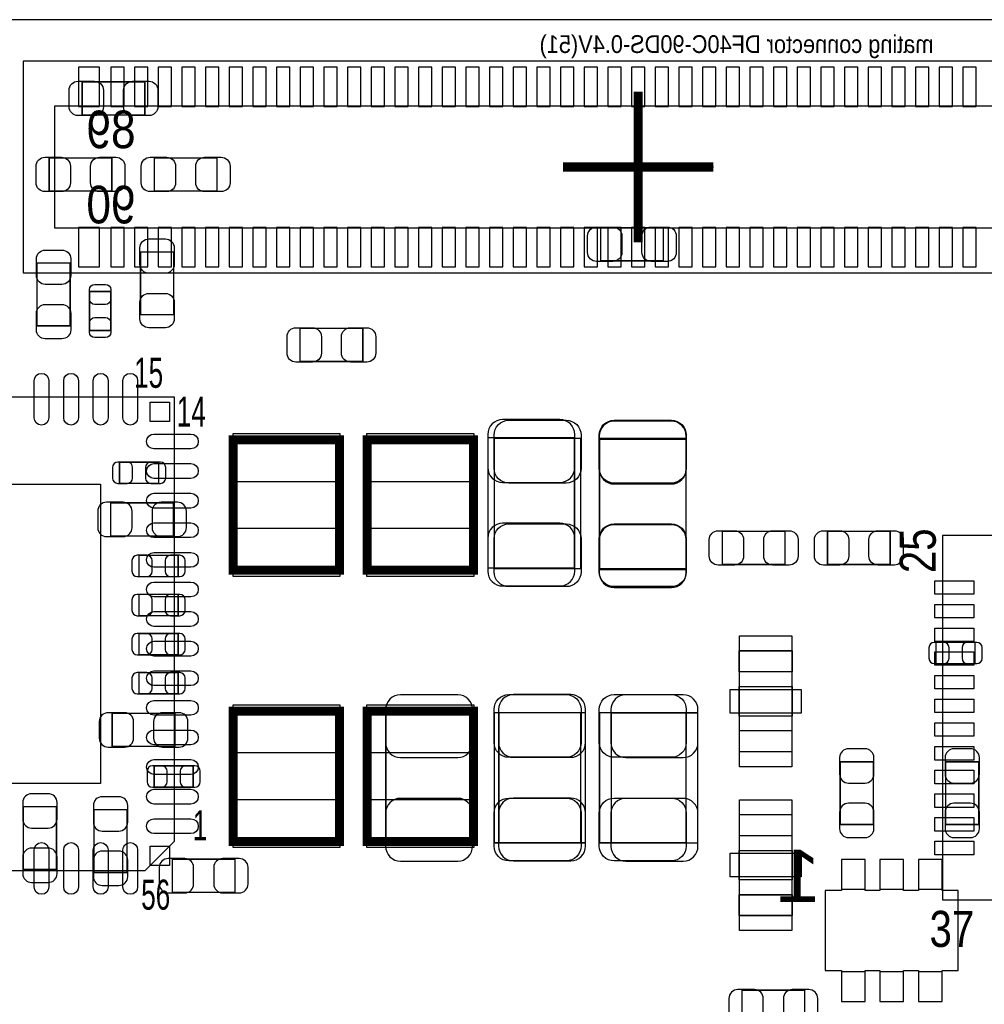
# Model space of a CAD drawing. Extents: x 0 to 68, y 0 to 55.
# Tile 13 of 14: x 38.2 to 54.5, y 38.4 to 55. Entities that reach past the tile are written whole.
import ezdxf
from ezdxf.enums import TextEntityAlignment as Align

# ---------------------------------------------------------------- set-up
doc = ezdxf.new("R2010")
doc.units = 0
for name, color, linetype in [('BG_OUTLINE', 3, 'CONTINUOUS'), ('PG_ASSEMBLY_BOTTOM', 30, 'CONTINUOUS'), ('PG_ASSEMBLY_TOP', 45, 'CONTINUOUS'), ('PG_BODY_CENTER', 85, 'CONTINUOUS'), ('PIN_BOTTOM', 211, 'CONTINUOUS'), ('PIN_TOP', 5, 'CONTINUOUS')]:
    doc.layers.add(name, color=color, linetype=linetype)

msp = doc.modelspace()

# ---------------------------------------------------------------- linework, layer by layer
at = {"layer": 'BG_OUTLINE'}
msp.add_lwpolyline([(64.063118, 54.99989), (3.937, 54.99989)], dxfattribs=at)
at = {"layer": 'PG_ASSEMBLY_BOTTOM'}
for points in [[(59.094116, 54.301898), (38.297866, 54.301898), (38.297866, 50.720498), (59.094116, 50.720498), (59.094116, 54.301898)], [(58.564018, 53.539898), (38.828218, 53.539898), (38.828218, 51.482498), (58.564018, 51.482498), (58.564018, 53.539898)]]:
    msp.add_lwpolyline(points, dxfattribs=at)
at = {"layer": 'PG_ASSEMBLY_BOTTOM', "const_width": 0.024892}
for points in [[(47.618396, 47.937674), (46.158404, 47.937674), (46.158404, 45.737526), (47.618396, 45.737526), (47.618396, 47.937674)], [(49.502568, 47.911512), (48.042576, 47.911512), (48.042576, 45.711364), (49.502568, 45.711364), (49.502568, 47.911512)], [(39.929054, 47.525686), (39.929054, 47.165514), (40.588946, 47.165514), (40.588946, 47.525686), (39.929054, 47.525686)], [(39.779702, 46.838108), (39.779702, 46.278292), (40.839898, 46.278292), (40.839898, 46.838108), (39.779702, 46.838108)], [(40.259254, 45.950886), (40.259254, 45.590714), (40.919146, 45.590714), (40.919146, 45.950886), (40.259254, 45.950886)], [(40.919146, 44.930314), (40.919146, 45.290486), (40.259254, 45.290486), (40.259254, 44.930314), (40.919146, 44.930314)], [(40.919146, 44.269914), (40.919146, 44.630086), (40.259254, 44.630086), (40.259254, 44.269914), (40.919146, 44.269914)], [(53.730652, 44.48048), (53.730652, 44.120308), (54.390544, 44.120308), (54.390544, 44.48048), (53.730652, 44.48048)], [(40.259254, 43.969686), (40.259254, 43.609514), (40.919146, 43.609514), (40.919146, 43.969686), (40.259254, 43.969686)], [(39.805102, 43.282108), (39.805102, 42.722292), (40.865298, 42.722292), (40.865298, 43.282108), (39.805102, 43.282108)], [(44.431204, 41.089326), (45.891196, 41.089326), (45.891196, 43.289474), (44.431204, 43.289474), (44.431204, 41.089326)], [(46.340776, 41.093136), (47.800768, 41.093136), (47.800768, 43.293284), (46.340776, 43.293284), (46.340776, 41.093136)], [(48.241204, 41.089326), (49.701196, 41.089326), (49.701196, 43.289474), (48.241204, 43.289474), (48.241204, 41.089326)], [(52.110132, 41.402762), (52.669948, 41.402762), (52.669948, 42.462958), (52.110132, 42.462958), (52.110132, 41.402762)], [(53.893212, 41.402762), (54.453028, 41.402762), (54.453028, 42.462958), (53.893212, 42.462958), (53.893212, 41.402762)], [(40.513254, 42.394886), (40.513254, 42.034714), (41.173146, 42.034714), (41.173146, 42.394886), (40.513254, 42.394886)], [(38.302692, 40.643302), (38.862508, 40.643302), (38.862508, 41.703498), (38.302692, 41.703498), (38.302692, 40.643302)], [(40.056308, 41.652698), (39.496492, 41.652698), (39.496492, 40.592502), (40.056308, 40.592502), (40.056308, 41.652698)], [(41.881298, 40.258492), (41.881298, 40.818308), (40.821102, 40.818308), (40.821102, 40.258492), (41.881298, 40.258492)], [(51.510438, 38.043612), (51.510438, 38.603428), (50.450242, 38.603428), (50.450242, 38.043612), (51.510438, 38.043612)]]:
    msp.add_lwpolyline(points, dxfattribs=at)
at = {"layer": 'PG_ASSEMBLY_BOTTOM'}
msp.add_lwpolyline([(51.856894, 38.936422), (52.131976, 38.936422), (52.131976, 38.411404), (52.531772, 38.411404), (52.531772, 38.936422), (52.781708, 38.936422), (52.781708, 38.411404), (53.182012, 38.411404), (53.182012, 38.936422), (53.431948, 38.936422), (53.431948, 38.411404), (53.831744, 38.411404), (53.831744, 38.936422), (54.106826, 38.936422), (54.106826, 40.286178), (53.831744, 40.286178), (53.831744, 40.811196), (53.431948, 40.811196), (53.431948, 40.286178), (53.182012, 40.286178), (53.182012, 40.811196), (52.781708, 40.811196), (52.781708, 40.286178), (52.531772, 40.286178), (52.531772, 40.811196), (52.131976, 40.811196), (52.131976, 40.286178), (51.856894, 40.286178)], close=True, dxfattribs=at)
at = {"layer": 'PG_ASSEMBLY_TOP'}
for points, const_width in [([(40.357298, 53.950108), (40.357298, 53.390292), (39.297102, 53.390292), (39.297102, 53.950108), (40.357298, 53.950108)], 0.024892), ([(38.738302, 52.104798), (38.738302, 52.664614), (39.798498, 52.664614), (39.798498, 52.104798), (38.738302, 52.104798)], 0.024892), ([(41.576498, 52.664614), (41.576498, 52.104798), (40.516302, 52.104798), (40.516302, 52.664614), (41.576498, 52.664614)], 0.024892), ([(48.060102, 50.926492), (48.060102, 51.486308), (49.120298, 51.486308), (49.120298, 50.926492), (48.060102, 50.926492)], 0.024892), ([(40.843708, 50.015902), (40.283892, 50.015902), (40.283892, 51.076098), (40.843708, 51.076098), (40.843708, 50.015902)], 0.024892), ([(39.093902, 49.828196), (38.534086, 49.828196), (38.534086, 50.888392), (39.093902, 50.888392), (39.093902, 49.828196)], 0.024892), ([(39.78148, 49.748948), (39.421308, 49.748948), (39.421308, 50.40884), (39.78148, 50.40884), (39.78148, 49.748948)], 0.024892), ([(42.980102, 49.224692), (42.980102, 49.784508), (44.040298, 49.784508), (44.040298, 49.224692), (42.980102, 49.224692)], 0.024892), ([(41.848532, 47.901352), (41.848532, 45.701204), (43.648376, 45.701204), (43.648376, 47.901352), (41.848532, 47.901352)], 0.1524), ([(44.11345, 47.901352), (44.11345, 45.701204), (45.913294, 45.701204), (45.913294, 47.901352), (44.11345, 47.901352)], 0.1524), ([(46.264576, 47.926752), (47.724568, 47.926752), (47.724568, 45.726604), (46.264576, 45.726604), (46.264576, 47.926752)], 0.024892), ([(48.042576, 47.926752), (49.502568, 47.926752), (49.502568, 45.726604), (48.042576, 45.726604), (48.042576, 47.926752)], 0.024892), ([(51.177698, 46.355508), (51.177698, 45.795692), (50.117502, 45.795692), (50.117502, 46.355508), (51.177698, 46.355508)], 0.024892), ([(52.955698, 46.355508), (52.955698, 45.795692), (51.895502, 45.795692), (51.895502, 46.355508), (52.955698, 46.355508)], 0.024892), ([(43.648376, 41.118536), (43.648376, 43.318684), (41.848532, 43.318684), (41.848532, 41.118536), (43.648376, 41.118536)], 0.1524), ([(45.913294, 41.118536), (45.913294, 43.318684), (44.11345, 43.318684), (44.11345, 41.118536), (45.913294, 41.118536)], 0.1524), ([(47.724568, 41.093136), (46.264576, 41.093136), (46.264576, 43.293284), (47.724568, 43.293284), (47.724568, 41.093136)], 0.024892), ([(49.502822, 41.093136), (48.04283, 41.093136), (48.04283, 43.293284), (49.502822, 43.293284), (49.502822, 41.093136)], 0.024892)]:
    msp.add_lwpolyline(points, dxfattribs=dict(at, const_width=const_width))
for points in [[(40.859456, 48.624236), (32.859472, 48.624236), (32.859472, 40.624252), (40.359584, 40.624252), (40.859456, 41.124124), (40.859456, 48.624236)], [(59.990482, 46.282864), (53.838602, 46.282864), (53.838602, 40.130984), (59.990482, 40.130984), (59.990482, 46.282864)], [(50.400712, 44.334684), (50.400712, 42.634916), (51.300888, 42.634916), (51.300888, 44.334684), (50.400712, 44.334684)], [(51.300888, 39.866316), (51.300888, 41.566084), (50.400712, 41.566084), (50.400712, 39.866316), (51.300888, 39.866316)]]:
    msp.add_lwpolyline(points, dxfattribs=at)
for points in [[(50.400712, 44.334684), (51.300888, 44.334684), (51.300888, 43.984926), (50.400712, 43.984926)], [(50.400712, 43.734736), (51.300888, 43.734736), (51.300888, 43.234864), (50.400712, 43.234864)], [(50.400712, 42.634916), (51.300888, 42.634916), (51.300888, 42.984674), (50.400712, 42.984674)], [(51.300888, 41.566084), (50.400712, 41.566084), (50.400712, 41.216326), (51.300888, 41.216326)], [(51.300888, 40.466264), (50.400712, 40.466264), (50.400712, 40.966136), (51.300888, 40.966136)], [(51.300888, 39.866316), (50.400712, 39.866316), (50.400712, 40.216074), (51.300888, 40.216074)]]:
    msp.add_lwpolyline(points, close=True, dxfattribs=at)
at = {"layer": 'PG_BODY_CENTER', "const_width": 0.1524}
for points in [[(48.696118, 51.241198), (48.696118, 53.781198)], [(49.966118, 52.511198), (47.426118, 52.511198)]]:
    msp.add_lwpolyline(points, dxfattribs=at)
at = {"layer": 'PG_BODY_CENTER'}
for points in [[(48.696118, 51.241198), (48.696118, 53.781198)], [(49.966118, 52.511198), (47.426118, 52.511198)]]:
    msp.add_lwpolyline(points, dxfattribs=at)
at = {"layer": 'PIN_BOTTOM'}
for points in [[(39.590218, 53.536088), (39.590218, 54.196488), (39.234618, 54.196488), (39.234618, 53.536088)], [(40.009318, 53.536088), (40.009318, 54.196488), (39.780718, 54.196488), (39.780718, 53.536088)], [(40.409368, 53.536088), (40.409368, 54.196488), (40.180768, 54.196488), (40.180768, 53.536088)], [(40.809418, 53.536088), (40.809418, 54.196488), (40.580818, 54.196488), (40.580818, 53.536088)], [(41.209468, 53.536088), (41.209468, 54.196488), (40.980868, 54.196488), (40.980868, 53.536088)], [(41.609518, 53.536088), (41.609518, 54.196488), (41.380918, 54.196488), (41.380918, 53.536088)], [(42.009568, 53.536088), (42.009568, 54.196488), (41.780968, 54.196488), (41.780968, 53.536088)], [(42.409618, 53.536088), (42.409618, 54.196488), (42.181018, 54.196488), (42.181018, 53.536088)], [(42.809668, 53.536088), (42.809668, 54.196488), (42.581068, 54.196488), (42.581068, 53.536088)], [(43.209718, 53.536088), (43.209718, 54.196488), (42.981118, 54.196488), (42.981118, 53.536088)], [(43.609768, 53.536088), (43.609768, 54.196488), (43.381168, 54.196488), (43.381168, 53.536088)], [(44.009818, 53.536088), (44.009818, 54.196488), (43.781218, 54.196488), (43.781218, 53.536088)], [(44.409868, 53.536088), (44.409868, 54.196488), (44.181268, 54.196488), (44.181268, 53.536088)], [(44.809918, 53.536088), (44.809918, 54.196488), (44.581318, 54.196488), (44.581318, 53.536088)], [(45.209968, 53.536088), (45.209968, 54.196488), (44.981368, 54.196488), (44.981368, 53.536088)], [(45.610018, 53.536088), (45.610018, 54.196488), (45.381418, 54.196488), (45.381418, 53.536088)], [(46.010068, 53.536088), (46.010068, 54.196488), (45.781468, 54.196488), (45.781468, 53.536088)], [(46.410118, 53.536088), (46.410118, 54.196488), (46.181518, 54.196488), (46.181518, 53.536088)], [(46.810168, 53.536088), (46.810168, 54.196488), (46.581568, 54.196488), (46.581568, 53.536088)], [(47.210218, 53.536088), (47.210218, 54.196488), (46.981618, 54.196488), (46.981618, 53.536088)], [(47.610268, 53.536088), (47.610268, 54.196488), (47.381668, 54.196488), (47.381668, 53.536088)], [(48.010318, 53.536088), (48.010318, 54.196488), (47.781718, 54.196488), (47.781718, 53.536088)], [(48.410368, 53.536088), (48.410368, 54.196488), (48.181768, 54.196488), (48.181768, 53.536088)], [(48.810418, 53.536088), (48.810418, 54.196488), (48.581818, 54.196488), (48.581818, 53.536088)], [(49.210468, 53.536088), (49.210468, 54.196488), (48.981868, 54.196488), (48.981868, 53.536088)], [(49.610518, 53.536088), (49.610518, 54.196488), (49.381918, 54.196488), (49.381918, 53.536088)], [(50.010568, 53.536088), (50.010568, 54.196488), (49.781968, 54.196488), (49.781968, 53.536088)], [(50.410618, 53.536088), (50.410618, 54.196488), (50.182018, 54.196488), (50.182018, 53.536088)], [(50.810668, 53.536088), (50.810668, 54.196488), (50.582068, 54.196488), (50.582068, 53.536088)], [(51.210718, 53.536088), (51.210718, 54.196488), (50.982118, 54.196488), (50.982118, 53.536088)], [(51.610768, 53.536088), (51.610768, 54.196488), (51.382168, 54.196488), (51.382168, 53.536088)], [(52.010818, 53.536088), (52.010818, 54.196488), (51.782218, 54.196488), (51.782218, 53.536088)], [(52.410868, 53.536088), (52.410868, 54.196488), (52.182268, 54.196488), (52.182268, 53.536088)], [(52.810918, 53.536088), (52.810918, 54.196488), (52.582318, 54.196488), (52.582318, 53.536088)], [(53.210968, 53.536088), (53.210968, 54.196488), (52.982368, 54.196488), (52.982368, 53.536088)], [(53.611018, 53.536088), (53.611018, 54.196488), (53.382418, 54.196488), (53.382418, 53.536088)], [(54.011068, 53.536088), (54.011068, 54.196488), (53.782468, 54.196488), (53.782468, 53.536088)], [(54.411118, 53.536088), (54.411118, 54.196488), (54.182518, 54.196488), (54.182518, 53.536088)], [(39.590218, 50.825908), (39.590218, 51.486308), (39.234618, 51.486308), (39.234618, 50.825908)], [(40.009318, 50.825908), (40.009318, 51.486308), (39.780718, 51.486308), (39.780718, 50.825908)], [(40.409368, 50.825908), (40.409368, 51.486308), (40.180768, 51.486308), (40.180768, 50.825908)], [(40.809418, 50.825908), (40.809418, 51.486308), (40.580818, 51.486308), (40.580818, 50.825908)], [(41.209468, 50.825908), (41.209468, 51.486308), (40.980868, 51.486308), (40.980868, 50.825908)], [(41.609518, 50.825908), (41.609518, 51.486308), (41.380918, 51.486308), (41.380918, 50.825908)], [(42.009568, 50.825908), (42.009568, 51.486308), (41.780968, 51.486308), (41.780968, 50.825908)], [(42.409618, 50.825908), (42.409618, 51.486308), (42.181018, 51.486308), (42.181018, 50.825908)], [(42.809668, 50.825908), (42.809668, 51.486308), (42.581068, 51.486308), (42.581068, 50.825908)], [(43.209718, 50.825908), (43.209718, 51.486308), (42.981118, 51.486308), (42.981118, 50.825908)], [(43.609768, 50.825908), (43.609768, 51.486308), (43.381168, 51.486308), (43.381168, 50.825908)], [(44.009818, 50.825908), (44.009818, 51.486308), (43.781218, 51.486308), (43.781218, 50.825908)], [(44.409868, 50.825908), (44.409868, 51.486308), (44.181268, 51.486308), (44.181268, 50.825908)], [(44.809918, 50.825908), (44.809918, 51.486308), (44.581318, 51.486308), (44.581318, 50.825908)], [(45.209968, 50.825908), (45.209968, 51.486308), (44.981368, 51.486308), (44.981368, 50.825908)], [(45.610018, 50.825908), (45.610018, 51.486308), (45.381418, 51.486308), (45.381418, 50.825908)], [(46.010068, 50.825908), (46.010068, 51.486308), (45.781468, 51.486308), (45.781468, 50.825908)], [(46.410118, 50.825908), (46.410118, 51.486308), (46.181518, 51.486308), (46.181518, 50.825908)], [(46.810168, 50.825908), (46.810168, 51.486308), (46.581568, 51.486308), (46.581568, 50.825908)], [(47.210218, 50.825908), (47.210218, 51.486308), (46.981618, 51.486308), (46.981618, 50.825908)], [(47.610268, 50.825908), (47.610268, 51.486308), (47.381668, 51.486308), (47.381668, 50.825908)], [(48.010318, 50.825908), (48.010318, 51.486308), (47.781718, 51.486308), (47.781718, 50.825908)], [(48.410368, 50.825908), (48.410368, 51.486308), (48.181768, 51.486308), (48.181768, 50.825908)], [(48.810418, 50.825908), (48.810418, 51.486308), (48.581818, 51.486308), (48.581818, 50.825908)], [(49.210468, 50.825908), (49.210468, 51.486308), (48.981868, 51.486308), (48.981868, 50.825908)], [(49.610518, 50.825908), (49.610518, 51.486308), (49.381918, 51.486308), (49.381918, 50.825908)], [(50.010568, 50.825908), (50.010568, 51.486308), (49.781968, 51.486308), (49.781968, 50.825908)], [(50.410618, 50.825908), (50.410618, 51.486308), (50.182018, 51.486308), (50.182018, 50.825908)], [(50.810668, 50.825908), (50.810668, 51.486308), (50.582068, 51.486308), (50.582068, 50.825908)], [(51.210718, 50.825908), (51.210718, 51.486308), (50.982118, 51.486308), (50.982118, 50.825908)], [(51.610768, 50.825908), (51.610768, 51.486308), (51.382168, 51.486308), (51.382168, 50.825908)], [(52.010818, 50.825908), (52.010818, 51.486308), (51.782218, 51.486308), (51.782218, 50.825908)], [(52.410868, 50.825908), (52.410868, 51.486308), (52.182268, 51.486308), (52.182268, 50.825908)], [(52.810918, 50.825908), (52.810918, 51.486308), (52.582318, 51.486308), (52.582318, 50.825908)], [(53.210968, 50.825908), (53.210968, 51.486308), (52.982368, 51.486308), (52.982368, 50.825908)], [(53.611018, 50.825908), (53.611018, 51.486308), (53.382418, 51.486308), (53.382418, 50.825908)], [(54.011068, 50.825908), (54.011068, 51.486308), (53.782468, 51.486308), (53.782468, 50.825908)], [(54.411118, 50.825908), (54.411118, 51.486308), (54.182518, 51.486308), (54.182518, 50.825908)], [(52.131849, 40.811323), (52.131849, 40.311197), (52.531899, 40.311197), (52.531899, 40.811323)], [(52.781835, 40.811323), (52.781835, 40.311197), (53.181885, 40.311197), (53.181885, 40.811323)], [(53.431821, 40.811323), (53.431821, 40.311197), (53.831871, 40.311197), (53.831871, 40.811323)], [(52.131849, 38.911403), (52.131849, 38.411277), (52.531899, 38.411277), (52.531899, 38.911403)], [(52.781835, 38.911403), (52.781835, 38.411277), (53.181885, 38.411277), (53.181885, 38.911403)], [(53.431821, 38.911403), (53.431821, 38.411277), (53.831871, 38.411277), (53.831871, 38.911403)]]:
    msp.add_lwpolyline(points, close=True, dxfattribs=at)
for points in [[(46.153324, 47.992538), (46.153324, 47.432722, 0.414709), (46.403514, 47.182532), (47.373286, 47.182532, 0.414709), (47.623476, 47.432722), (47.623476, 47.992538, 0.414709), (47.373286, 48.242728), (46.403514, 48.242728, 0.414709)], [(48.037496, 47.966376), (48.037496, 47.40656, 0.414709), (48.287686, 47.15637), (49.257458, 47.15637, 0.414709), (49.507648, 47.40656), (49.507648, 47.966376, 0.414709), (49.257458, 48.216566), (48.287686, 48.216566, 0.414709)], [(39.899082, 47.165514), (40.059102, 47.165514, 0.413587), (40.149018, 47.255684), (40.149018, 47.435516, 0.413587), (40.059102, 47.525686), (39.899082, 47.525686, 0.413587), (39.809166, 47.435516), (39.809166, 47.255684, 0.413587)], [(40.618918, 47.525686), (40.458898, 47.525686, 0.413587), (40.368982, 47.435516), (40.368982, 47.255684, 0.413587), (40.458898, 47.165514), (40.618918, 47.165514, 0.413587), (40.708834, 47.255684), (40.708834, 47.435516, 0.413587)], [(39.709852, 46.268132), (39.98976, 46.268132, 0.414846), (40.139874, 46.418246), (40.139874, 46.698154, 0.414846), (39.98976, 46.848268), (39.709852, 46.848268, 0.414846), (39.559738, 46.698154), (39.559738, 46.418246, 0.414846)], [(40.909748, 46.848268), (40.62984, 46.848268, 0.414846), (40.479726, 46.698154), (40.479726, 46.418246, 0.414846), (40.62984, 46.268132), (40.909748, 46.268132, 0.414846), (41.059862, 46.418246), (41.059862, 46.698154, 0.414846)], [(47.623476, 45.682662), (47.623476, 46.242478, 0.414709), (47.373286, 46.492668), (46.403514, 46.492668, 0.414709), (46.153324, 46.242478), (46.153324, 45.682662, 0.414709), (46.403514, 45.432472), (47.373286, 45.432472, 0.414709)], [(49.507648, 45.6565), (49.507648, 46.216316, 0.414709), (49.257458, 46.466506), (48.287686, 46.466506, 0.414709), (48.037496, 46.216316), (48.037496, 45.6565, 0.414709), (48.287686, 45.40631), (49.257458, 45.40631, 0.414709)], [(40.229282, 45.590714), (40.389302, 45.590714, 0.413587), (40.479218, 45.680884), (40.479218, 45.860716, 0.413587), (40.389302, 45.950886), (40.229282, 45.950886, 0.413587), (40.139366, 45.860716), (40.139366, 45.680884, 0.413587)], [(40.949118, 45.950886), (40.789098, 45.950886, 0.413587), (40.699182, 45.860716), (40.699182, 45.680884, 0.413587), (40.789098, 45.590714), (40.949118, 45.590714, 0.413587), (41.039034, 45.680884), (41.039034, 45.860716, 0.413587)], [(40.229282, 44.930314), (40.389302, 44.930314, 0.413587), (40.479218, 45.020484), (40.479218, 45.200316, 0.413587), (40.389302, 45.290486), (40.229282, 45.290486, 0.413587), (40.139366, 45.200316), (40.139366, 45.020484, 0.413587)], [(40.949118, 45.290486), (40.789098, 45.290486, 0.413587), (40.699182, 45.200316), (40.699182, 45.020484, 0.413587), (40.789098, 44.930314), (40.949118, 44.930314, 0.413587), (41.039034, 45.020484), (41.039034, 45.200316, 0.413587)], [(40.229282, 44.269914), (40.389302, 44.269914, 0.413587), (40.479218, 44.360084), (40.479218, 44.539916, 0.413587), (40.389302, 44.630086), (40.229282, 44.630086, 0.413587), (40.139366, 44.539916), (40.139366, 44.360084, 0.413587)], [(40.949118, 44.630086), (40.789098, 44.630086, 0.413587), (40.699182, 44.539916), (40.699182, 44.360084, 0.413587), (40.789098, 44.269914), (40.949118, 44.269914, 0.413587), (41.039034, 44.360084), (41.039034, 44.539916, 0.413587)], [(53.70068, 44.120308), (53.8607, 44.120308, 0.413587), (53.950616, 44.210478), (53.950616, 44.39031, 0.413587), (53.8607, 44.48048), (53.70068, 44.48048, 0.413587), (53.610764, 44.39031), (53.610764, 44.210478, 0.413587)], [(54.420516, 44.48048), (54.260496, 44.48048, 0.413587), (54.17058, 44.39031), (54.17058, 44.210478, 0.413587), (54.260496, 44.120308), (54.420516, 44.120308, 0.413587), (54.510432, 44.210478), (54.510432, 44.39031, 0.413587)], [(40.229282, 43.609514), (40.389302, 43.609514, 0.413587), (40.479218, 43.699684), (40.479218, 43.879516, 0.413587), (40.389302, 43.969686), (40.229282, 43.969686, 0.413587), (40.139366, 43.879516), (40.139366, 43.699684, 0.413587)], [(40.949118, 43.969686), (40.789098, 43.969686, 0.413587), (40.699182, 43.879516), (40.699182, 43.699684, 0.413587), (40.789098, 43.609514), (40.949118, 43.609514, 0.413587), (41.039034, 43.699684), (41.039034, 43.879516, 0.413587)], [(44.426124, 43.344338), (44.426124, 42.784522, 0.414709), (44.676314, 42.534332), (45.646086, 42.534332, 0.414709), (45.896276, 42.784522), (45.896276, 43.344338, 0.414709), (45.646086, 43.594528), (44.676314, 43.594528, 0.414709)], [(46.335696, 43.348148), (46.335696, 42.788332, 0.414709), (46.585886, 42.538142), (47.555658, 42.538142, 0.414709), (47.805848, 42.788332), (47.805848, 43.348148, 0.414709), (47.555658, 43.598338), (46.585886, 43.598338, 0.414709)], [(48.236124, 43.344338), (48.236124, 42.784522, 0.414709), (48.486314, 42.534332), (49.456086, 42.534332, 0.414709), (49.706276, 42.784522), (49.706276, 43.344338, 0.414709), (49.456086, 43.594528), (48.486314, 43.594528, 0.414709)], [(39.735252, 42.712132), (40.01516, 42.712132, 0.414846), (40.165274, 42.862246), (40.165274, 43.142154, 0.414846), (40.01516, 43.292268), (39.735252, 43.292268, 0.414846), (39.585138, 43.142154), (39.585138, 42.862246, 0.414846)], [(40.935148, 43.292268), (40.65524, 43.292268, 0.414846), (40.505126, 43.142154), (40.505126, 42.862246, 0.414846), (40.65524, 42.712132), (40.935148, 42.712132, 0.414846), (41.085262, 42.862246), (41.085262, 43.142154, 0.414846)], [(52.099972, 42.532808), (52.099972, 42.2529, 0.414846), (52.250086, 42.102786), (52.529994, 42.102786, 0.414846), (52.680108, 42.2529), (52.680108, 42.532808, 0.414846), (52.529994, 42.682922), (52.250086, 42.682922, 0.414846)], [(53.883052, 42.532808), (53.883052, 42.2529, 0.414846), (54.033166, 42.102786), (54.313074, 42.102786, 0.414846), (54.463188, 42.2529), (54.463188, 42.532808, 0.414846), (54.313074, 42.682922), (54.033166, 42.682922, 0.414846)], [(40.483282, 42.034714), (40.643302, 42.034714, 0.413587), (40.733218, 42.124884), (40.733218, 42.304716, 0.413587), (40.643302, 42.394886), (40.483282, 42.394886, 0.413587), (40.393366, 42.304716), (40.393366, 42.124884, 0.413587)], [(41.203118, 42.394886), (41.043098, 42.394886, 0.413587), (40.953182, 42.304716), (40.953182, 42.124884, 0.413587), (41.043098, 42.034714), (41.203118, 42.034714, 0.413587), (41.293034, 42.124884), (41.293034, 42.304716, 0.413587)], [(38.292532, 41.773348), (38.292532, 41.49344, 0.414846), (38.442646, 41.343326), (38.722554, 41.343326, 0.414846), (38.872668, 41.49344), (38.872668, 41.773348, 0.414846), (38.722554, 41.923462), (38.442646, 41.923462, 0.414846)], [(39.486332, 41.722548), (39.486332, 41.44264, 0.414846), (39.636446, 41.292526), (39.916354, 41.292526, 0.414846), (40.066468, 41.44264), (40.066468, 41.722548, 0.414846), (39.916354, 41.872662), (39.636446, 41.872662, 0.414846)], [(45.896276, 41.034462), (45.896276, 41.594278, 0.414709), (45.646086, 41.844468), (44.676314, 41.844468, 0.414709), (44.426124, 41.594278), (44.426124, 41.034462, 0.414709), (44.676314, 40.784272), (45.646086, 40.784272, 0.414709)], [(47.805848, 41.038272), (47.805848, 41.598088, 0.414709), (47.555658, 41.848278), (46.585886, 41.848278, 0.414709), (46.335696, 41.598088), (46.335696, 41.038272, 0.414709), (46.585886, 40.788082), (47.555658, 40.788082, 0.414709)], [(49.706276, 41.034462), (49.706276, 41.594278, 0.414709), (49.456086, 41.844468), (48.486314, 41.844468, 0.414709), (48.236124, 41.594278), (48.236124, 41.034462, 0.414709), (48.486314, 40.784272), (49.456086, 40.784272, 0.414709)], [(52.680108, 41.332912), (52.680108, 41.61282, 0.414846), (52.529994, 41.762934), (52.250086, 41.762934, 0.414846), (52.099972, 41.61282), (52.099972, 41.332912, 0.414846), (52.250086, 41.182798), (52.529994, 41.182798, 0.414846)], [(54.463188, 41.332912), (54.463188, 41.61282, 0.414846), (54.313074, 41.762934), (54.033166, 41.762934, 0.414846), (53.883052, 41.61282), (53.883052, 41.332912, 0.414846), (54.033166, 41.182798), (54.313074, 41.182798, 0.414846)], [(38.872668, 40.573452), (38.872668, 40.85336, 0.414846), (38.722554, 41.003474), (38.442646, 41.003474, 0.414846), (38.292532, 40.85336), (38.292532, 40.573452, 0.414846), (38.442646, 40.423338), (38.722554, 40.423338, 0.414846)], [(40.066468, 40.522652), (40.066468, 40.80256, 0.414846), (39.916354, 40.952674), (39.636446, 40.952674, 0.414846), (39.486332, 40.80256), (39.486332, 40.522652, 0.414846), (39.636446, 40.372538), (39.916354, 40.372538, 0.414846)], [(40.751252, 40.248332), (41.03116, 40.248332, 0.414846), (41.181274, 40.398446), (41.181274, 40.678354, 0.414846), (41.03116, 40.828468), (40.751252, 40.828468, 0.414846), (40.601138, 40.678354), (40.601138, 40.398446, 0.414846)], [(41.951148, 40.828468), (41.67124, 40.828468, 0.414846), (41.521126, 40.678354), (41.521126, 40.398446, 0.414846), (41.67124, 40.248332), (41.951148, 40.248332, 0.414846), (42.101262, 40.398446), (42.101262, 40.678354, 0.414846)], [(50.380392, 38.033452), (50.6603, 38.033452, 0.414846), (50.810414, 38.183566), (50.810414, 38.463474, 0.414846), (50.6603, 38.613588), (50.380392, 38.613588, 0.414846), (50.230278, 38.463474), (50.230278, 38.183566, 0.414846)], [(51.580288, 38.613588), (51.30038, 38.613588, 0.414846), (51.150266, 38.463474), (51.150266, 38.183566, 0.414846), (51.30038, 38.033452), (51.580288, 38.033452, 0.414846), (51.730402, 38.183566), (51.730402, 38.463474, 0.414846)]]:
    msp.add_lwpolyline(points, format="xyb", close=True, dxfattribs=at)
at = {"layer": 'PIN_TOP'}
for points in [[(39.227252, 53.960268), (39.50716, 53.960268, -0.414846), (39.657274, 53.810154), (39.657274, 53.530246, -0.414846), (39.50716, 53.380132), (39.227252, 53.380132, -0.414846), (39.077138, 53.530246), (39.077138, 53.810154, -0.414846)], [(40.427148, 53.380132), (40.14724, 53.380132, -0.414846), (39.997126, 53.530246), (39.997126, 53.810154, -0.414846), (40.14724, 53.960268), (40.427148, 53.960268, -0.414846), (40.577262, 53.810154), (40.577262, 53.530246, -0.414846)], [(38.668452, 52.674774), (38.94836, 52.674774, -0.414846), (39.098474, 52.52466), (39.098474, 52.244752, -0.414846), (38.94836, 52.094638), (38.668452, 52.094638, -0.414846), (38.518338, 52.244752), (38.518338, 52.52466, -0.414846)], [(39.868348, 52.094638), (39.58844, 52.094638, -0.414846), (39.438326, 52.244752), (39.438326, 52.52466, -0.414846), (39.58844, 52.674774), (39.868348, 52.674774, -0.414846), (40.018462, 52.52466), (40.018462, 52.244752, -0.414846)], [(40.446452, 52.674774), (40.72636, 52.674774, -0.414846), (40.876474, 52.52466), (40.876474, 52.244752, -0.414846), (40.72636, 52.094638), (40.446452, 52.094638, -0.414846), (40.296338, 52.244752), (40.296338, 52.52466, -0.414846)], [(41.646348, 52.094638), (41.36644, 52.094638, -0.414846), (41.216326, 52.244752), (41.216326, 52.52466, -0.414846), (41.36644, 52.674774), (41.646348, 52.674774, -0.414846), (41.796462, 52.52466), (41.796462, 52.244752, -0.414846)], [(47.990252, 51.496468), (48.27016, 51.496468, -0.414846), (48.420274, 51.346354), (48.420274, 51.066446, -0.414846), (48.27016, 50.916332), (47.990252, 50.916332, -0.414846), (47.840138, 51.066446), (47.840138, 51.346354, -0.414846)], [(49.190148, 50.916332), (48.91024, 50.916332, -0.414846), (48.760126, 51.066446), (48.760126, 51.346354, -0.414846), (48.91024, 51.496468), (49.190148, 51.496468, -0.414846), (49.340262, 51.346354), (49.340262, 51.066446, -0.414846)], [(40.853868, 51.145948), (40.853868, 50.86604, -0.414846), (40.703754, 50.715926), (40.423846, 50.715926, -0.414846), (40.273732, 50.86604), (40.273732, 51.145948, -0.414846), (40.423846, 51.296062), (40.703754, 51.296062, -0.414846)], [(39.104062, 50.958242), (39.104062, 50.678334, -0.414846), (38.953948, 50.52822), (38.67404, 50.52822, -0.414846), (38.523926, 50.678334), (38.523926, 50.958242, -0.414846), (38.67404, 51.108356), (38.953948, 51.108356, -0.414846)], [(39.78148, 50.438812), (39.78148, 50.278792, -0.413587), (39.69131, 50.188876), (39.511478, 50.188876, -0.413587), (39.421308, 50.278792), (39.421308, 50.438812, -0.413587), (39.511478, 50.528728), (39.69131, 50.528728, -0.413587)], [(40.273732, 49.946052), (40.273732, 50.22596, -0.414846), (40.423846, 50.376074), (40.703754, 50.376074, -0.414846), (40.853868, 50.22596), (40.853868, 49.946052, -0.414846), (40.703754, 49.795938), (40.423846, 49.795938, -0.414846)], [(38.523926, 49.758346), (38.523926, 50.038254, -0.414846), (38.67404, 50.188368), (38.953948, 50.188368, -0.414846), (39.104062, 50.038254), (39.104062, 49.758346, -0.414846), (38.953948, 49.608232), (38.67404, 49.608232, -0.414846)], [(39.421308, 49.718976), (39.421308, 49.878996, -0.413587), (39.511478, 49.968912), (39.69131, 49.968912, -0.413587), (39.78148, 49.878996), (39.78148, 49.718976, -0.413587), (39.69131, 49.62906), (39.511478, 49.62906, -0.413587)], [(42.910252, 49.794668), (43.19016, 49.794668, -0.414846), (43.340274, 49.644554), (43.340274, 49.364646, -0.414846), (43.19016, 49.214532), (42.910252, 49.214532, -0.414846), (42.760138, 49.364646), (42.760138, 49.644554, -0.414846)], [(44.110148, 49.214532), (43.83024, 49.214532, -0.414846), (43.680126, 49.364646), (43.680126, 49.644554, -0.414846), (43.83024, 49.794668), (44.110148, 49.794668, -0.414846), (44.260262, 49.644554), (44.260262, 49.364646, -0.414846)], [(38.484556, 48.274605), (38.484556, 48.899699, -1), (38.734492, 48.899699), (38.734492, 48.274605, -1)], [(38.984428, 48.274605), (38.984428, 48.899699, -1), (39.234364, 48.899699), (39.234364, 48.274605, -1)], [(39.484554, 48.274605), (39.484554, 48.899699, -1), (39.73449, 48.899699), (39.73449, 48.274605, -1)], [(39.984426, 48.274605), (39.984426, 48.899699, -1), (40.234362, 48.899699), (40.234362, 48.274605, -1)], [(47.729648, 47.981616), (47.729648, 47.4218, -0.414709), (47.479458, 47.17161), (46.509686, 47.17161, -0.414709), (46.259496, 47.4218), (46.259496, 47.981616, -0.414709), (46.509686, 48.231806), (47.479458, 48.231806, -0.414709)], [(49.507648, 47.981616), (49.507648, 47.4218, -0.414709), (49.257458, 47.17161), (48.287686, 47.17161, -0.414709), (48.037496, 47.4218), (48.037496, 47.981616, -0.414709), (48.287686, 48.231806), (49.257458, 48.231806, -0.414709)], [(40.509825, 47.999142), (41.134919, 47.999142, -1), (41.134919, 47.749206), (40.509825, 47.749206, -1)], [(40.509825, 47.49927), (41.134919, 47.49927, -1), (41.134919, 47.249334), (40.509825, 47.249334, -1)], [(40.509825, 46.999144), (41.134919, 46.999144, -1), (41.134919, 46.749208), (40.509825, 46.749208, -1)], [(40.509825, 46.499272), (41.134919, 46.499272, -1), (41.134919, 46.249336), (40.509825, 46.249336, -1)], [(46.259496, 45.67174), (46.259496, 46.231556, -0.414709), (46.509686, 46.481746), (47.479458, 46.481746, -0.414709), (47.729648, 46.231556), (47.729648, 45.67174, -0.414709), (47.479458, 45.42155), (46.509686, 45.42155, -0.414709)], [(48.037496, 45.67174), (48.037496, 46.231556, -0.414709), (48.287686, 46.481746), (49.257458, 46.481746, -0.414709), (49.507648, 46.231556), (49.507648, 45.67174, -0.414709), (49.257458, 45.42155), (48.287686, 45.42155, -0.414709)], [(50.047652, 46.365668), (50.32756, 46.365668, -0.414846), (50.477674, 46.215554), (50.477674, 45.935646, -0.414846), (50.32756, 45.785532), (50.047652, 45.785532, -0.414846), (49.897538, 45.935646), (49.897538, 46.215554, -0.414846)], [(51.247548, 45.785532), (50.96764, 45.785532, -0.414846), (50.817526, 45.935646), (50.817526, 46.215554, -0.414846), (50.96764, 46.365668), (51.247548, 46.365668, -0.414846), (51.397662, 46.215554), (51.397662, 45.935646, -0.414846)], [(51.825652, 46.365668), (52.10556, 46.365668, -0.414846), (52.255674, 46.215554), (52.255674, 45.935646, -0.414846), (52.10556, 45.785532), (51.825652, 45.785532, -0.414846), (51.675538, 45.935646), (51.675538, 46.215554, -0.414846)], [(53.025548, 45.785532), (52.74564, 45.785532, -0.414846), (52.595526, 45.935646), (52.595526, 46.215554, -0.414846), (52.74564, 46.365668), (53.025548, 46.365668, -0.414846), (53.175662, 46.215554), (53.175662, 45.935646, -0.414846)], [(40.509825, 45.999146), (41.134919, 45.999146, -1), (41.134919, 45.74921), (40.509825, 45.74921, -1)], [(40.509825, 45.499274), (41.134919, 45.499274, -1), (41.134919, 45.249338), (40.509825, 45.249338, -1)], [(40.509825, 44.999148), (41.134919, 44.999148, -1), (41.134919, 44.749212), (40.509825, 44.749212, -1)], [(40.509825, 44.499276), (41.134919, 44.499276, -1), (41.134919, 44.24934), (40.509825, 44.24934, -1)], [(40.509825, 43.99915), (41.134919, 43.99915, -1), (41.134919, 43.749214), (40.509825, 43.749214, -1)], [(47.729648, 43.348148), (47.729648, 42.788332, -0.414709), (47.479458, 42.538142), (46.509686, 42.538142, -0.414709), (46.259496, 42.788332), (46.259496, 43.348148, -0.414709), (46.509686, 43.598338), (47.479458, 43.598338, -0.414709)], [(49.507902, 43.348148), (49.507902, 42.788332, -0.414709), (49.257712, 42.538142), (48.28794, 42.538142, -0.414709), (48.03775, 42.788332), (48.03775, 43.348148, -0.414709), (48.28794, 43.598338), (49.257712, 43.598338, -0.414709)], [(40.509825, 43.499278), (41.134919, 43.499278, -1), (41.134919, 43.249342), (40.509825, 43.249342, -1)], [(40.509825, 42.999152), (41.134919, 42.999152, -1), (41.134919, 42.749216), (40.509825, 42.749216, -1)], [(40.509825, 42.49928), (41.134919, 42.49928, -1), (41.134919, 42.249344), (40.509825, 42.249344, -1)], [(40.509825, 41.999154), (41.134919, 41.999154, -1), (41.134919, 41.749218), (40.509825, 41.749218, -1)], [(46.259496, 41.038272), (46.259496, 41.598088, -0.414709), (46.509686, 41.848278), (47.479458, 41.848278, -0.414709), (47.729648, 41.598088), (47.729648, 41.038272, -0.414709), (47.479458, 40.788082), (46.509686, 40.788082, -0.414709)], [(48.03775, 41.038272), (48.03775, 41.598088, -0.414709), (48.28794, 41.848278), (49.257712, 41.848278, -0.414709), (49.507902, 41.598088), (49.507902, 41.038272, -0.414709), (49.257712, 40.788082), (48.28794, 40.788082, -0.414709)], [(40.509825, 41.499282), (41.134919, 41.499282, -1), (41.134919, 41.249346), (40.509825, 41.249346, -1)], [(38.484556, 40.348789), (38.484556, 40.973883, -1), (38.734492, 40.973883), (38.734492, 40.348789, -1)], [(38.984428, 40.348789), (38.984428, 40.973883, -1), (39.234364, 40.973883), (39.234364, 40.348789, -1)], [(39.484554, 40.348789), (39.484554, 40.973883, -1), (39.73449, 40.973883), (39.73449, 40.348789, -1)], [(39.984426, 40.348789), (39.984426, 40.973883, -1), (40.234362, 40.973883), (40.234362, 40.348789, -1)]]:
    msp.add_lwpolyline(points, format="xyb", close=True, dxfattribs=at)
for points in [[(40.774493, 48.539273), (40.774493, 48.209327), (40.444547, 48.209327), (40.444547, 48.539273)], [(41.846754, 48.007778), (43.650154, 48.007778), (43.650154, 47.194978), (41.846754, 47.194978)], [(44.111672, 48.007778), (45.915072, 48.007778), (45.915072, 47.194978), (44.111672, 47.194978)], [(39.609522, 47.154211), (39.609522, 42.094277), (34.109406, 42.094277), (34.109406, 47.154211)], [(41.846754, 46.407578), (43.650154, 46.407578), (43.650154, 45.594778), (41.846754, 45.594778)], [(44.111672, 46.407578), (45.915072, 46.407578), (45.915072, 45.594778), (44.111672, 45.594778)], [(53.709316, 45.521372), (54.369716, 45.521372), (54.369716, 45.292772), (53.709316, 45.292772)], [(53.709316, 45.121322), (54.369716, 45.121322), (54.369716, 44.892722), (53.709316, 44.892722)], [(50.4063, 44.5897), (51.2953, 44.5897), (51.2953, 43.9801), (50.4063, 43.9801)], [(53.709316, 44.721272), (54.369716, 44.721272), (54.369716, 44.492672), (53.709316, 44.492672)], [(53.709316, 44.321222), (54.369716, 44.321222), (54.369716, 44.092622), (53.709316, 44.092622)], [(53.709316, 43.921172), (54.369716, 43.921172), (54.369716, 43.692572), (53.709316, 43.692572)], [(50.250852, 43.684825), (51.450748, 43.684825), (51.450748, 43.284775), (50.250852, 43.284775)], [(43.650154, 42.61231), (41.846754, 42.61231), (41.846754, 43.42511), (43.650154, 43.42511)], [(45.915072, 42.61231), (44.111672, 42.61231), (44.111672, 43.42511), (45.915072, 43.42511)], [(53.709316, 43.521122), (54.369716, 43.521122), (54.369716, 43.292522), (53.709316, 43.292522)], [(53.709316, 43.121326), (54.369716, 43.121326), (54.369716, 42.892726), (53.709316, 42.892726)], [(50.4063, 42.9895), (51.2953, 42.9895), (51.2953, 42.3799), (50.4063, 42.3799)], [(53.709316, 42.721276), (54.369716, 42.721276), (54.369716, 42.492676), (53.709316, 42.492676)], [(53.709316, 42.321226), (54.369716, 42.321226), (54.369716, 42.092626), (53.709316, 42.092626)], [(53.709316, 41.921176), (54.369716, 41.921176), (54.369716, 41.692576), (53.709316, 41.692576)], [(43.650154, 41.01211), (41.846754, 41.01211), (41.846754, 41.82491), (43.650154, 41.82491)], [(45.915072, 41.01211), (44.111672, 41.01211), (44.111672, 41.82491), (45.915072, 41.82491)], [(51.2953, 41.2115), (50.4063, 41.2115), (50.4063, 41.8211), (51.2953, 41.8211)], [(53.709316, 41.521126), (54.369716, 41.521126), (54.369716, 41.292526), (53.709316, 41.292526)], [(53.709316, 41.121076), (54.369716, 41.121076), (54.369716, 40.892476), (53.709316, 40.892476)], [(40.774493, 41.039161), (40.774493, 40.709215), (40.444547, 40.709215), (40.444547, 41.039161)], [(51.450748, 40.516175), (50.250852, 40.516175), (50.250852, 40.916225), (51.450748, 40.916225)], [(51.2953, 39.6113), (50.4063, 39.6113), (50.4063, 40.2209), (51.2953, 40.2209)]]:
    msp.add_lwpolyline(points, close=True, dxfattribs=at)

# ---------------------------------------------------------------- texts
at = {"layer": 'PG_ASSEMBLY_BOTTOM', "text_generation_flag": 2}
for s, height, width, p in [('mating connector DF40C-90DS-0.4V(51)', 0.299974, 0.916173, (53.687218, 54.43728)), ('89', 0.635, 0.88, (40.199818, 52.828698)), ('90', 0.635, 0.88, (40.199818, 51.558698)), ('1', 0.889, 1.142857, (51.78552, 40.09136))]:
    msp.add_text(s, height=height, dxfattribs=dict(at, width=width)).set_placement(p)
at = {"layer": 'PG_ASSEMBLY_TOP', "width": 0.65}
for s, p in [('15', (40.17518, 48.7807)), ('14', (40.89654, 48.12538)), ('1', (41.16578, 41.1353)), ('56', (40.29456, 39.96436))]:
    msp.add_text(s, height=0.508, dxfattribs=at).set_placement(p)
at = {"layer": 'PG_ASSEMBLY_TOP', "width": 0.833333}
msp.add_text('25', height=0.6096, rotation=90, dxfattribs=at).set_placement((53.72608, 46.02734), align=Align.CENTER)
msp.add_text('37', height=0.6096, dxfattribs=at).set_placement((53.99786, 39.33444), align=Align.CENTER)

doc.saveas('drawing.dxf')
